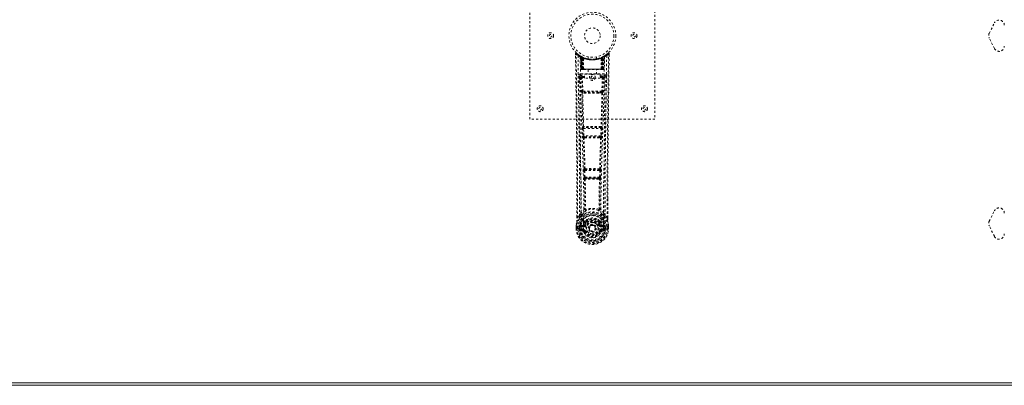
# Model space of a CAD drawing. Header units: inches. Extents: x 38 to 229, y 83 to 131.
# Tile 3 of 8: x 85 to 132, y 83 to 101. Entities that reach past the tile are written whole.
import ezdxf

# ---------------------------------------------------------------- set-up
doc = ezdxf.new("R2010")
doc.units = ezdxf.units.IN
doc.header["$MEASUREMENT"] = 0
doc.linetypes.add('SLD-Dashed', pattern=[0.075, 0.05, -0.025])
doc.linetypes.add('SLD-Solid', pattern=[0])

msp = doc.modelspace()

# ---------------------------------------------------------------- linework, layer by layer
at = {"color": 7, "linetype": 'SLD-Dashed', "lineweight": 0}
for p, q in [((109.175, 96.161), (109.175, 104.161)), ((115.175, 104.161), (115.175, 96.161)), ((131.194, 100.273), (131.444, 100.773)), ((131.444, 99.549), (131.194, 100.049)), ((111.368, 99.302), (111.369, 99.235)), ((111.398, 99.302), (111.418, 99.325)), ((111.459, 99.289), (111.417, 99.324)), ((111.606, 99.187), (111.593, 99.195)), ((111.612, 99.182), (111.599, 99.19)), ((111.621, 99.162), (111.608, 99.17)), ((111.629, 98.565), (111.608, 99.17)), ((111.642, 98.565), (111.621, 99.162)), ((111.66, 99.158), (111.625, 99.176)), ((111.64, 99.155), (111.663, 98.561)), ((111.708, 99.116), (111.64, 99.151)), ((111.66, 98.565), (111.64, 99.151)), ((111.654, 99.161), (111.68, 99.147)), ((111.667, 99.122), (111.68, 99.147)), ((111.667, 99.122), (111.668, 98.565)), ((111.675, 99.118), (111.667, 99.122)), ((111.675, 99.118), (111.687, 99.144)), ((111.675, 98.565), (111.675, 99.118)), ((111.691, 99.142), (111.677, 99.15)), ((111.68, 99.147), (111.687, 99.144)), ((111.681, 99.115), (111.693, 99.141)), ((111.681, 98.565), (111.681, 99.115)), ((111.681, 99.115), (111.688, 99.112)), ((111.688, 99.112), (111.7, 99.138)), ((111.688, 99.112), (111.688, 98.565)), ((111.692, 99.142), (111.691, 99.142)), ((111.699, 99.107), (111.711, 99.133)), ((111.699, 99.107), (111.7, 98.565)), ((111.706, 99.104), (111.699, 99.107)), ((111.706, 99.104), (111.717, 99.13)), ((111.706, 98.565), (111.706, 99.104)), ((111.708, 99.116), (111.709, 99.116)), ((111.727, 98.565), (111.708, 99.116)), ((111.709, 99.116), (111.728, 98.565)), ((111.711, 99.133), (111.717, 99.13)), ((111.975, 99.15), (111.975, 99.053)), ((112.375, 99.053), (112.375, 99.15)), ((112.621, 98.565), (112.64, 99.116)), ((112.641, 99.116), (112.622, 98.565)), ((112.632, 99.13), (112.638, 99.133)), ((112.632, 99.13), (112.643, 99.104)), ((112.638, 99.133), (112.65, 99.107)), ((112.64, 99.116), (112.641, 99.116)), ((112.709, 99.151), (112.641, 99.116)), ((112.65, 99.107), (112.643, 99.104)), ((112.643, 99.104), (112.643, 98.565)), ((112.649, 99.138), (112.661, 99.112)), ((112.649, 98.565), (112.65, 99.107)), ((112.657, 99.142), (112.65, 99.138)), ((112.664, 99.145), (112.656, 99.141)), ((112.656, 99.141), (112.668, 99.115)), ((112.658, 99.142), (112.657, 99.142)), ((112.724, 99.176), (112.658, 99.142)), ((112.661, 99.112), (112.668, 99.115)), ((112.661, 98.565), (112.661, 99.112)), ((112.662, 99.144), (112.669, 99.147)), ((112.662, 99.144), (112.674, 99.118)), ((112.668, 99.115), (112.668, 98.565)), ((112.669, 99.147), (112.678, 99.152)), ((112.669, 99.147), (112.682, 99.122)), ((112.682, 99.122), (112.674, 99.118)), ((112.674, 99.118), (112.674, 98.565)), ((112.681, 98.565), (112.682, 99.122)), ((112.686, 98.561), (112.709, 99.155)), ((112.689, 98.565), (112.709, 99.151)), ((112.707, 98.565), (112.728, 99.162)), ((112.72, 98.565), (112.741, 99.17)), ((112.741, 99.17), (112.728, 99.162)), ((112.756, 99.195), (112.743, 99.187)), ((112.932, 99.323), (112.89, 99.29)), ((112.981, 99.302), (112.951, 99.302)), ((112.979, 99.239), (112.98, 99.302)), ((112.98, 99.235), (112.981, 99.302)), ((112.98, 99.235), (112.981, 99.302)), ((111.759, 98.565), (111.754, 99.086)), ((112.59, 98.565), (112.595, 99.086)), ((111.563, 98.229), (111.562, 98.221)), ((111.562, 98.218), (111.566, 97.931)), ((111.607, 98.327), (111.607, 98.266)), ((112.742, 98.327), (111.607, 98.327)), ((111.607, 98.266), (111.805, 98.266)), ((111.629, 98.565), (111.642, 98.565)), ((111.668, 98.565), (111.629, 98.565)), ((111.656, 98.163), (111.671, 97.502)), ((111.66, 98.565), (111.727, 98.565)), ((111.668, 98.565), (111.675, 98.565)), ((111.668, 98.536), (111.675, 98.536)), ((111.672, 98.536), (111.682, 98.536)), ((112.674, 98.565), (111.675, 98.565)), ((111.688, 98.565), (111.681, 98.565)), ((111.682, 98.536), (111.688, 98.536)), ((111.688, 98.565), (112.661, 98.565)), ((111.69, 98.536), (111.744, 98.536)), ((111.7, 98.565), (111.706, 98.565)), ((111.7, 98.536), (111.706, 98.536)), ((111.701, 98.209), (111.701, 98.164)), ((111.805, 98.209), (111.701, 98.209)), ((111.716, 97.503), (111.701, 98.164)), ((111.805, 98.164), (111.701, 98.164)), ((112.643, 98.565), (111.706, 98.565)), ((111.744, 98.536), (111.706, 98.536)), ((111.728, 98.565), (111.727, 98.565)), ((111.728, 98.565), (111.759, 98.565)), ((111.758, 98.536), (111.766, 98.536)), ((111.759, 98.565), (112.59, 98.565)), ((111.766, 98.536), (112.583, 98.536)), ((111.805, 98.133), (111.805, 98.313)), ((111.805, 98.313), (112.555, 98.313)), ((111.98, 98.536), (111.98, 98.313)), ((112.37, 98.313), (112.37, 98.536)), ((112.555, 98.313), (112.555, 98.133)), ((112.555, 98.266), (112.742, 98.266)), ((112.649, 98.209), (112.555, 98.209)), ((112.649, 98.164), (112.555, 98.164)), ((112.583, 98.536), (112.591, 98.536)), ((112.59, 98.565), (112.621, 98.565)), ((112.605, 98.536), (112.659, 98.536)), ((112.643, 98.536), (112.605, 98.536)), ((112.622, 98.565), (112.621, 98.565)), ((112.622, 98.565), (112.689, 98.565)), ((112.649, 98.164), (112.633, 97.503)), ((112.643, 98.565), (112.649, 98.565)), ((112.643, 98.536), (112.649, 98.536)), ((112.649, 98.209), (112.649, 98.164)), ((112.668, 98.565), (112.661, 98.565)), ((112.661, 98.536), (112.667, 98.536)), ((112.667, 98.536), (112.677, 98.536)), ((112.674, 98.565), (112.681, 98.565)), ((112.674, 98.536), (112.681, 98.536)), ((112.693, 98.163), (112.678, 97.502)), ((112.72, 98.565), (112.681, 98.565)), ((112.707, 98.565), (112.72, 98.565)), ((112.742, 98.266), (112.742, 98.327)), ((112.783, 97.931), (112.787, 98.218)), ((112.787, 98.221), (112.786, 98.229)), ((112.555, 98.133), (111.805, 98.133)), ((111.87, 97.412), (111.713, 97.418)), ((112.633, 97.503), (111.716, 97.503)), ((111.877, 97.46), (111.724, 97.462)), ((112.472, 97.46), (111.877, 97.46)), ((112.625, 97.462), (112.472, 97.46)), ((112.636, 97.418), (112.479, 97.412)), ((115.175, 96.161), (109.175, 96.161)), ((111.724, 95.812), (111.716, 95.808)), ((112.633, 95.808), (112.625, 95.812)), ((111.709, 95.718), (111.726, 95.366)), ((111.754, 95.721), (112.595, 95.721)), ((111.771, 95.368), (111.754, 95.721)), ((111.76, 95.766), (111.768, 95.769)), ((112.589, 95.766), (111.76, 95.766)), ((112.578, 95.368), (111.771, 95.368)), ((111.818, 95.323), (111.786, 95.323)), ((111.818, 95.323), (112.531, 95.323)), ((112.531, 95.323), (112.563, 95.323)), ((112.595, 95.721), (112.578, 95.368)), ((112.581, 95.769), (112.589, 95.766)), ((112.64, 95.718), (112.623, 95.366)), ((111.776, 95.272), (111.809, 95.272)), ((112.54, 95.272), (112.573, 95.272)), ((111.764, 93.701), (111.781, 93.383)), ((111.788, 93.795), (111.773, 93.79)), ((111.809, 93.703), (112.54, 93.703)), ((111.825, 93.386), (111.809, 93.703)), ((111.818, 93.748), (111.832, 93.752)), ((112.531, 93.748), (111.818, 93.748)), ((112.517, 93.752), (112.531, 93.748)), ((112.54, 93.703), (112.524, 93.386)), ((112.561, 93.795), (112.576, 93.79)), ((112.585, 93.701), (112.568, 93.383)), ((112.524, 93.386), (111.825, 93.386)), ((111.835, 93.288), (111.875, 93.287)), ((111.883, 93.341), (111.844, 93.341)), ((111.883, 93.341), (112.466, 93.341)), ((112.505, 93.341), (112.466, 93.341)), ((112.474, 93.287), (112.514, 93.288)), ((112.911, 92.353), (112.911, 91.429)), ((112.912, 91.428), (112.915, 92.352)), ((111.563, 91.545), (111.467, 91.43)), ((111.847, 91.847), (111.847, 91.847)), ((112.502, 91.847), (112.502, 91.847)), ((112.882, 91.43), (112.786, 91.545)), ((131.194, 91.273), (131.444, 91.773)), ((111.437, 91.428), (111.437, 91.482)), ((111.438, 91.482), (111.438, 91.429)), ((111.716, 91.082), (111.602, 91.061)), ((111.801, 91.094), (111.828, 91.082)), ((111.806, 91.243), (111.806, 91.225)), ((111.814, 91.272), (111.825, 91.289)), ((111.83, 91.237), (111.83, 91.219)), ((112.519, 91.219), (112.519, 91.237)), ((112.521, 91.082), (112.548, 91.094)), ((112.524, 91.289), (112.535, 91.272)), ((112.543, 91.243), (112.543, 91.225)), ((112.747, 91.061), (112.633, 91.082)), ((111.395, 91.048), (111.395, 91.043)), ((111.395, 90.927), (111.395, 91.043)), ((111.395, 90.927), (111.399, 90.927)), ((111.396, 91.043), (111.396, 90.926)), ((111.399, 90.927), (111.452, 90.928)), ((111.425, 91.043), (111.425, 90.929)), ((111.452, 90.928), (111.475, 90.928)), ((111.475, 90.928), (111.633, 90.928)), ((111.546, 91.001), (111.546, 91.001)), ((111.546, 90.93), (111.546, 91.001)), ((111.546, 90.93), (111.546, 90.93)), ((111.576, 91), (111.581, 91.019)), ((111.576, 90.999), (111.576, 90.93)), ((111.581, 90.93), (111.576, 90.93)), ((111.581, 91.019), (111.581, 91.009)), ((111.581, 91.009), (111.581, 90.93)), ((111.591, 91.05), (111.588, 91.045)), ((111.591, 91.05), (111.602, 91.061)), ((111.599, 90.81), (111.718, 90.786)), ((111.602, 91.061), (111.602, 91.061)), ((111.602, 91.061), (111.602, 91.061)), ((111.616, 91.028), (111.746, 91.053)), ((111.616, 91.028), (111.616, 90.998)), ((111.746, 91.028), (111.616, 91.028)), ((111.746, 90.998), (111.616, 90.998)), ((111.629, 90.876), (111.629, 90.846)), ((111.629, 90.876), (111.746, 90.876)), ((111.746, 90.825), (111.629, 90.846)), ((111.629, 90.846), (111.746, 90.846)), ((111.746, 91.053), (111.746, 91.028)), ((111.746, 90.998), (111.746, 91.028)), ((111.746, 90.876), (111.746, 90.846)), ((111.746, 90.825), (111.746, 90.846)), ((111.751, 90.89), (111.751, 90.892)), ((111.806, 90.782), (111.802, 90.789)), ((111.828, 90.791), (111.806, 90.782)), ((112.018, 90.937), (112.019, 90.952)), ((112.018, 90.929), (112.018, 90.937)), ((112.543, 90.782), (112.521, 90.791)), ((112.543, 90.782), (112.598, 90.759)), ((112.598, 90.892), (112.598, 90.89)), ((112.603, 91.053), (112.733, 91.028)), ((112.603, 91.053), (112.603, 91.028)), ((112.733, 91.028), (112.603, 91.028)), ((112.603, 90.998), (112.603, 91.028)), ((112.733, 90.998), (112.603, 90.998)), ((112.603, 90.876), (112.603, 90.846)), ((112.603, 90.876), (112.72, 90.876)), ((112.72, 90.846), (112.603, 90.825)), ((112.603, 90.825), (112.603, 90.846)), ((112.603, 90.846), (112.72, 90.846)), ((112.631, 90.786), (112.75, 90.81)), ((112.716, 90.928), (112.874, 90.928)), ((112.72, 90.846), (112.72, 90.876)), ((112.733, 90.998), (112.733, 91.028)), ((112.747, 91.061), (112.757, 91.05)), ((112.758, 91.05), (112.757, 91.05)), ((112.758, 91.05), (112.757, 91.05)), ((112.761, 91.045), (112.758, 91.05)), ((112.768, 91.019), (112.768, 91.009)), ((112.773, 91), (112.768, 91.019)), ((112.768, 91.009), (112.768, 90.93)), ((112.768, 90.93), (112.773, 90.93)), ((112.803, 91.001), (112.773, 90.999)), ((112.773, 90.93), (112.773, 90.999)), ((112.803, 91.001), (112.803, 90.93)), ((112.803, 91.001), (112.803, 91.001)), ((112.874, 90.928), (112.897, 90.928)), ((112.897, 90.928), (112.95, 90.927)), ((112.924, 90.929), (112.924, 91.043)), ((112.95, 90.927), (112.954, 90.927)), ((112.953, 90.926), (112.953, 91.043)), ((112.954, 91.043), (112.954, 91.048)), ((112.954, 90.927), (112.954, 91.043)), ((131.444, 90.549), (131.194, 91.049))]:
    msp.add_line(p, q, dxfattribs=at)
at = {"color": 7, "linetype": 'SLD-Solid', "lineweight": 15}
for p, q in [((37.661, 83.529), (133.293, 83.529)), ((37.661, 83.529), (133.293, 83.529)), ((133.293, 83.411), (37.543, 83.411))]:
    msp.add_line(p, q, dxfattribs=at)
at = {"color": 7, "linetype": 'SLD-Dashed', "lineweight": 0, "flags": 128}
for points in [[(111.416, 99.322), (111.409, 99.326), (111.401, 99.328), (111.393, 99.329), (111.385, 99.328), (111.378, 99.324), (111.373, 99.319), (111.37, 99.312), (111.368, 99.305)], [(111.437, 91.482), (111.429, 94.051), (111.402, 96.676), (111.368, 99.302)], [(111.368, 99.302), (111.369, 99.302), (111.37, 99.302), (111.377, 99.302), (111.386, 99.302), (111.392, 99.302), (111.398, 99.302)], [(111.467, 91.43), (111.465, 92.894), (111.456, 94.367), (111.442, 95.815), (111.439, 96.062), (111.436, 96.32), (111.433, 96.535), (111.43, 96.764), (111.427, 97.014), (111.424, 97.286), (111.421, 97.504), (111.418, 97.766), (111.413, 98.09), (111.411, 98.3), (111.407, 98.559), (111.404, 98.821), (111.401, 99.069), (111.398, 99.302)], [(111.487, 99.208), (111.494, 98.161), (111.514, 97.116), (111.543, 96.074), (111.578, 95.036), (111.612, 94.002), (111.637, 92.973), (111.646, 91.948), (111.633, 90.928)], [(111.623, 99.177), (111.584, 99.2), (111.535, 99.233)], [(111.596, 99.153), (111.605, 98.108), (111.626, 97.065), (111.658, 96.025), (111.695, 94.99), (111.731, 93.958), (111.757, 92.932), (111.766, 91.91), (111.751, 90.893)], [(111.601, 99.187), (111.608, 99.176), (111.612, 99.163)], [(111.638, 99.159), (111.64, 99.153), (111.64, 99.151)], [(112.753, 99.153), (112.744, 98.108), (112.723, 97.065), (112.691, 96.026), (112.654, 94.99), (112.618, 93.959), (112.592, 92.932), (112.584, 91.91), (112.598, 90.893)], [(112.862, 99.208), (112.855, 98.161), (112.835, 97.116), (112.806, 96.074), (112.771, 95.036), (112.737, 94.002), (112.712, 92.973), (112.703, 91.948), (112.716, 90.928)], [(112.814, 99.233), (112.765, 99.2), (112.72, 99.175)], [(112.882, 91.43), (112.884, 92.895), (112.893, 94.367), (112.907, 95.815), (112.91, 96.036), (112.912, 96.265), (112.915, 96.469), (112.917, 96.667), (112.92, 96.883), (112.922, 97.033), (112.924, 97.19), (112.926, 97.346), (112.927, 97.464), (112.929, 97.603), (112.931, 97.766), (112.936, 98.098), (112.938, 98.302), (112.942, 98.557), (112.945, 98.818), (112.948, 99.067), (112.951, 99.302)], [(112.931, 99.325), (112.898, 99.296), (112.89, 99.29)], [(112.915, 92.352), (112.92, 94.051), (112.947, 96.676), (112.98, 99.235)], [(112.978, 99.302), (112.976, 99.31), (112.973, 99.317), (112.968, 99.324), (112.961, 99.329), (112.954, 99.332), (112.947, 99.332), (112.94, 99.33), (112.933, 99.326)], [(112.372, 99.053), (112.373, 99.053), (112.355, 99.05), (112.318, 99.045), (112.263, 99.039), (112.199, 99.036), (112.175, 99.036)], [(111.502, 98.22), (111.504, 98.085), (111.506, 97.912), (111.509, 97.704), (111.512, 97.458), (111.515, 97.209), (111.518, 96.99), (111.52, 96.836), (111.522, 96.699), (111.523, 96.577), (111.525, 96.422), (111.528, 96.259), (111.53, 96.102), (111.539, 95.289), (111.548, 94.471), (111.556, 93.498), (111.561, 92.509), (111.563, 91.545)], [(111.562, 98.221), (111.586, 98.192), (111.656, 98.164)], [(111.701, 98.209), (111.631, 98.238), (111.607, 98.266)], [(111.642, 98.565), (111.645, 98.565), (111.654, 98.565), (111.667, 98.565), (111.681, 98.565)], [(111.701, 98.164), (111.684, 98.164), (111.671, 98.164), (111.661, 98.164), (111.656, 98.163)], [(111.7, 98.565), (111.692, 98.565), (111.684, 98.565), (111.677, 98.565), (111.671, 98.565), (111.666, 98.565), (111.662, 98.565), (111.661, 98.565), (111.66, 98.565)], [(111.66, 98.565), (111.661, 98.558), (111.662, 98.556)], [(111.69, 98.536), (111.69, 98.536), (111.692, 98.536)], [(112.689, 98.565), (112.688, 98.565), (112.687, 98.565), (112.683, 98.565), (112.678, 98.565), (112.672, 98.565), (112.665, 98.565), (112.657, 98.565), (112.649, 98.565)], [(112.742, 98.266), (112.718, 98.238), (112.649, 98.209)], [(112.693, 98.163), (112.688, 98.164), (112.678, 98.164), (112.665, 98.164), (112.649, 98.164)], [(112.668, 98.565), (112.682, 98.565), (112.695, 98.565), (112.704, 98.565), (112.707, 98.565)], [(112.693, 98.164), (112.763, 98.192), (112.787, 98.221)], [(112.786, 91.545), (112.787, 92.065), (112.788, 92.598), (112.791, 93.144), (112.794, 93.659), (112.798, 94.188), (112.804, 94.74), (112.809, 95.23), (112.812, 95.487), (112.815, 95.76), (112.819, 96.048), (112.823, 96.352), (112.826, 96.628), (112.829, 96.868), (112.832, 97.06), (112.835, 97.274), (112.838, 97.516), (112.841, 97.741), (112.843, 97.933), (112.846, 98.093), (112.847, 98.22)], [(111.716, 97.503), (111.701, 97.503), (111.686, 97.503), (111.676, 97.502), (111.671, 97.502)], [(111.68, 97.42), (111.699, 96.615), (111.724, 95.812)], [(111.758, 95.808), (111.733, 96.612), (111.713, 97.418)], [(112.479, 97.412), (112.175, 97.412), (111.87, 97.412)], [(112.472, 97.46), (112.175, 97.46), (111.877, 97.46)], [(112.636, 97.418), (112.616, 96.612), (112.591, 95.808)], [(112.669, 97.42), (112.65, 96.615), (112.625, 95.812)], [(112.678, 97.502), (112.673, 97.502), (112.663, 97.503), (112.648, 97.503), (112.633, 97.503)], [(111.754, 95.721), (111.739, 95.72), (111.724, 95.719), (111.714, 95.719), (111.709, 95.718)], [(111.771, 95.368), (111.756, 95.367), (111.741, 95.366), (111.731, 95.366), (111.726, 95.366)], [(111.726, 95.366), (111.729, 95.334), (111.729, 95.331)], [(112.623, 95.366), (112.618, 95.366), (112.608, 95.366), (112.593, 95.367), (112.578, 95.368)], [(112.64, 95.718), (112.635, 95.719), (112.625, 95.719), (112.61, 95.72), (112.595, 95.721)], [(112.623, 95.366), (112.62, 95.334), (112.62, 95.331)], [(111.741, 95.276), (111.766, 94.534), (111.788, 93.795)], [(111.823, 93.789), (111.801, 94.53), (111.776, 95.272)], [(112.573, 95.272), (112.548, 94.53), (112.526, 93.789)], [(112.608, 95.276), (112.583, 94.534), (112.561, 93.795)], [(111.809, 93.703), (111.794, 93.702), (111.78, 93.701), (111.769, 93.701), (111.764, 93.701)], [(111.809, 93.703), (111.808, 93.712), (111.808, 93.72), (111.808, 93.727), (111.81, 93.734), (111.813, 93.744), (111.818, 93.748)], [(112.531, 93.748), (112.536, 93.744), (112.54, 93.734), (112.541, 93.727), (112.541, 93.72), (112.541, 93.712), (112.54, 93.703)], [(112.585, 93.701), (112.58, 93.701), (112.569, 93.701), (112.555, 93.702), (112.54, 93.703)], [(111.825, 93.386), (111.81, 93.385), (111.796, 93.384), (111.786, 93.384), (111.781, 93.383)], [(111.799, 93.294), (111.81, 92.573), (111.811, 91.855)], [(111.835, 93.288), (111.846, 92.566), (111.847, 91.847)], [(112.474, 93.287), (112.175, 93.286), (111.875, 93.287)], [(112.466, 93.341), (112.175, 93.339), (111.883, 93.341)], [(112.502, 91.847), (112.503, 92.566), (112.514, 93.288)], [(112.505, 93.341), (112.506, 93.341), (112.508, 93.343), (112.511, 93.346), (112.517, 93.355), (112.521, 93.369), (112.524, 93.386)], [(112.568, 93.383), (112.563, 93.384), (112.553, 93.384), (112.539, 93.385), (112.524, 93.386)], [(112.55, 93.294), (112.539, 92.573), (112.538, 91.855)], [(111.809, 91.847), (111.709, 91.759), (111.622, 91.658)], [(111.715, 91.609), (111.71, 91.603), (111.7, 91.594)], [(111.809, 91.847), (111.811, 91.836), (111.815, 91.828), (111.822, 91.821), (111.829, 91.818), (111.837, 91.818), (111.845, 91.821), (111.852, 91.828), (111.857, 91.836)], [(112.492, 91.836), (112.497, 91.828), (112.504, 91.821), (112.512, 91.818), (112.52, 91.818), (112.527, 91.821), (112.534, 91.828), (112.538, 91.836), (112.54, 91.847)], [(112.727, 91.658), (112.64, 91.759), (112.54, 91.847)], [(112.649, 91.594), (112.639, 91.603), (112.634, 91.609)], [(111.425, 91.228), (111.408, 91.148), (111.395, 91.048)], [(111.395, 91.043), (111.408, 91.14), (111.424, 91.217)], [(111.425, 91.228), (111.424, 91.223), (111.424, 91.217)], [(111.605, 91.506), (111.504, 91.382), (111.425, 91.228)], [(111.467, 91.43), (111.461, 91.43), (111.455, 91.43), (111.449, 91.43), (111.444, 91.429), (111.44, 91.429), (111.438, 91.429), (111.437, 91.428), (111.437, 91.428)], [(111.744, 91.104), (111.73, 91.087), (111.716, 91.082)], [(111.806, 91.225), (111.774, 91.172), (111.744, 91.104)], [(111.858, 91.206), (111.828, 91.157), (111.801, 91.094)], [(111.957, 91.376), (111.9, 91.347), (111.825, 91.289)], [(111.855, 91.071), (111.85, 91.073), (111.845, 91.075), (111.84, 91.077), (111.836, 91.079), (111.833, 91.08), (111.83, 91.081), (111.829, 91.082), (111.828, 91.082)], [(112.524, 91.289), (112.449, 91.347), (112.392, 91.376)], [(112.548, 91.094), (112.521, 91.157), (112.491, 91.206)], [(112.494, 91.071), (112.499, 91.073), (112.504, 91.075), (112.509, 91.077), (112.513, 91.079), (112.516, 91.08), (112.519, 91.081), (112.521, 91.082), (112.521, 91.082)], [(112.543, 91.225), (112.575, 91.172), (112.605, 91.104)], [(112.605, 91.104), (112.619, 91.087), (112.633, 91.082)], [(112.744, 91.506), (112.844, 91.382), (112.924, 91.228)], [(112.912, 91.428), (112.912, 91.428), (112.911, 91.429), (112.909, 91.429), (112.905, 91.429), (112.9, 91.43), (112.894, 91.43), (112.888, 91.43), (112.882, 91.43)], [(112.925, 91.217), (112.925, 91.223), (112.924, 91.228)], [(112.954, 91.048), (112.942, 91.138), (112.924, 91.228)], [(112.954, 91.043), (112.941, 91.14), (112.925, 91.217)], [(111.395, 91.048), (111.396, 91.047), (111.398, 91.047), (111.401, 91.047), (111.404, 91.046), (111.409, 91.046), (111.414, 91.045), (111.419, 91.044), (111.425, 91.043)], [(111.395, 91.043), (111.395, 91.043), (111.396, 91.043), (111.398, 91.043), (111.402, 91.043), (111.406, 91.043), (111.412, 91.043), (111.418, 91.043), (111.425, 91.043)], [(111.425, 90.929), (111.418, 90.929), (111.412, 90.929), (111.406, 90.928), (111.402, 90.928), (111.398, 90.928), (111.396, 90.928), (111.395, 90.927), (111.395, 90.927)], [(111.546, 91.001), (111.556, 91), (111.565, 91), (111.572, 91), (111.576, 90.999)], [(111.576, 90.93), (111.572, 90.93), (111.566, 90.93), (111.556, 90.93), (111.546, 90.93)], [(111.576, 90.999), (111.576, 91), (111.576, 91)], [(111.616, 90.998), (111.598, 91.001), (111.581, 91.009)], [(111.586, 90.858), (111.606, 90.871), (111.629, 90.876)], [(112.598, 90.89), (112.592, 90.814), (112.569, 90.739), (112.53, 90.67), (112.476, 90.61), (112.411, 90.562), (112.337, 90.526), (112.257, 90.504), (112.175, 90.496), (112.092, 90.504), (112.012, 90.526), (111.938, 90.562), (111.873, 90.61), (111.819, 90.67), (111.78, 90.739), (111.757, 90.814), (111.751, 90.89)], [(111.855, 90.803), (111.85, 90.801), (111.845, 90.798), (111.84, 90.796), (111.836, 90.795), (111.833, 90.793), (111.83, 90.792), (111.829, 90.791), (111.828, 90.791)], [(112.494, 90.803), (112.499, 90.801), (112.504, 90.798), (112.509, 90.796), (112.513, 90.795), (112.516, 90.793), (112.519, 90.792), (112.521, 90.791), (112.521, 90.791)], [(112.553, 90.798), (112.547, 90.79), (112.543, 90.782)], [(112.603, 90.825), (112.566, 90.811), (112.553, 90.798)], [(112.72, 90.876), (112.743, 90.871), (112.763, 90.858)], [(112.768, 91.009), (112.751, 91.001), (112.733, 90.998)], [(112.773, 91), (112.773, 90.999), (112.773, 90.999)], [(112.954, 91.048), (112.953, 91.047), (112.951, 91.047), (112.948, 91.047), (112.945, 91.046), (112.94, 91.046), (112.935, 91.045), (112.93, 91.044), (112.924, 91.043)], [(112.924, 91.043), (112.931, 91.043), (112.937, 91.043), (112.943, 91.043), (112.947, 91.043), (112.951, 91.043), (112.953, 91.043), (112.954, 91.043), (112.954, 91.043)], [(112.954, 90.927), (112.954, 90.927), (112.953, 90.928), (112.951, 90.928), (112.947, 90.928), (112.943, 90.928), (112.937, 90.929), (112.931, 90.929), (112.924, 90.929)]]:
    msp.add_lwpolyline(points, dxfattribs=at)
at = {"color": 7, "linetype": 'SLD-Dashed', "lineweight": 0}
for centre, radius in [((112.175, 100.161), 1.125), ((112.175, 100.161), 1.03), ((112.175, 100.161), 0.375), ((110.175, 100.161), 0.141), ((110.175, 100.161), 0.0625), ((114.175, 100.161), 0.14), ((114.175, 100.161), 0.0625), ((112.175, 98.161), 0.141), ((112.175, 98.161), 0.0625), ((109.675, 96.661), 0.14), ((114.675, 96.661), 0.14), ((109.675, 96.661), 0.0625), ((114.675, 96.661), 0.0625), ((112.175, 90.937), 0.7), ((112.175, 90.937), 0.69), ((112.175, 90.937), 0.623), ((112.175, 90.937), 0.32), ((112.175, 90.937), 0.275), ((112.175, 90.937), 0.188), ((112.175, 90.937), 0.157), ((112.175, 90.937), 0.142), ((112.175, 90.937), 0.14), ((112.175, 90.937), 0.138)]:
    msp.add_circle(centre, radius, dxfattribs=at)
for centre, radius, start, end in [((131.668, 100.661), 0.25, 0, 153.4349), ((131.418, 100.161), 0.25, 153.4349, 206.5651), ((131.668, 99.661), 0.25, 206.5651, 0), ((111.398, 99.302), 0.03, 47.8629, 180.7208), ((112.177, 100.206), 1.213, 228.1749, 235.3209), ((112.175, 100.161), 1.158, 227.8705, 312.1289), ((112.172, 100.158), 1.124, 227.9088, 235.3619), ((111.517, 99.208), 0.03, 55.9335, 179.8282), ((112.162, 100.399), 1.369, 240.4489, 245.5705), ((112.174, 100.16), 1.127, 235.351, 240.4902), ((111.578, 99.169), 0.03, 1.985, 58.9483), ((112.159, 100.135), 1.097, 238.944, 239.8509), ((111.558, 99.133), 0.0714, 31.6422, 58.9278), ((111.637, 99.14), 0.0429, 114.1698, 163.0189), ((112.175, 100.192), 1.19, 240.8884, 299.1116), ((111.591, 99.161), 0.0299, 1.906, 59.7208), ((112.173, 100.159), 1.125, 239.7338, 244.7301), ((112.185, 100.182), 1.153, 239.9603, 244.0336), ((112.156, 99.785), 0.824, 228.2692, 233.6272), ((112.175, 100.161), 1.127, 240.489, 299.511), ((112.154, 99.778), 0.814, 229.1482, 234.4923), ((111.61, 99.15), 0.03, 16.8977, 61.2652), ((111.61, 99.15), 0.0299, 1.8056, 60.7693), ((112.171, 100.153), 1.119, 240.785, 245.7545), ((112.154, 99.773), 0.807, 230.3866, 235.6794), ((112.175, 100.16), 1.155, 244.3785, 295.6215), ((112.175, 100.16), 1.155, 245.0796, 294.9204), ((111.679, 99.115), 0.0297, 1.4765, 64.5259), ((111.679, 99.115), 0.0297, 1.4721, 64.5755), ((112.175, 100.16), 1.155, 246.0605, 293.9395), ((112.13, 99.712), 0.73, 234.7867, 238.9966), ((111.724, 99.104), 0.0346, 328.9924, 15.1334), ((112.625, 99.104), 0.0345, 164.8469, 211.0171), ((112.218, 99.713), 0.731, 301.0051, 305.2116), ((112.176, 100.159), 1.125, 294.2592, 299.2013), ((112.67, 99.115), 0.0297, 115.4231, 178.5292), ((112.67, 99.115), 0.0297, 115.4767, 178.5209), ((112.195, 99.772), 0.806, 304.3164, 309.6155), ((112.197, 99.775), 0.811, 305.4967, 310.8628), ((112.725, 99.019), 0.138, 89.4175, 113.4589), ((112.193, 99.785), 0.824, 306.3728, 311.7308), ((112.739, 99.15), 0.0299, 119.2307, 178.1944), ((112.737, 99.152), 0.0273, 117.6594, 182.2997), ((112.189, 100.136), 1.098, 298.6349, 300.267), ((112.758, 99.161), 0.0299, 120.2742, 178.099), ((112.174, 100.161), 1.128, 299.5111, 304.6477), ((112.712, 99.14), 0.0429, 16.9809, 65.8292), ((112.771, 99.169), 0.03, 121.0442, 178.0226), ((112.187, 100.399), 1.369, 294.4295, 299.5511), ((112.179, 100.155), 1.12, 304.6288, 312.0864), ((112.832, 99.208), 0.03, 0.1681, 124.0702), ((112.175, 100.202), 1.208, 304.6673, 311.8421), ((112.951, 99.302), 0.03, 359.2785, 132.1378), ((112.881, 99.259), 0.0829, 31.8163, 52.6386), ((112.175, 100.124), 1.12, 247.9469, 292.0531), ((111.607, 98.222), 0.105, 90.0048, 180.7376), ((111.538, 96.618), 1.603, 89.1359, 91.281), ((-387.947, 90.34), 499.571, 0.15123, 0.90392), ((111.605, 98.224), 0.0423, 88.0381, 173.433), ((111.659, 98.566), 0.03, 181.9988, 269.9951), ((111.689, 98.609), 0.0742, 215.9442, 253.265), ((111.672, 98.566), 0.03, 181.9734, 269.9666), ((111.686, 98.703), 0.166, 259.5993, 268.343), ((111.701, 98.164), 0.0451, 90.4303, 180.8997), ((111.69, 98.566), 0.03, 181.9327, 269.9355), ((112.088, 98.558), 0.413, 179.0176, 183.0348), ((112.266, 98.559), 0.585, 179.3952, 182.0387), ((112.114, 98.558), 0.427, 179.0439, 182.9342), ((112.145, 98.558), 0.446, 179.0944, 182.8187), ((112.156, 98.558), 0.45, 179.1042, 182.7903), ((111.757, 98.566), 0.0299, 181.7963, 269.8152), ((111.758, 98.566), 0.0299, 181.7963, 269.8107), ((111.793, 98.558), 0.0354, 169.2677, 219.2109), ((112.554, 98.559), 0.0369, 321.8534, 9.668), ((112.591, 98.566), 0.0299, 270.1893, 358.2037), ((112.592, 98.566), 0.0299, 270.1848, 358.2037), ((112.198, 98.558), 0.446, 357.1813, 0.9056), ((112.204, 98.558), 0.446, 357.1813, 0.9056), ((112.654, 98.571), 0.0356, 262.0688, 350.2915), ((112.648, 98.164), 0.0451, 359.0357, 89.5697), ((112.659, 98.566), 0.03, 270.0645, 358.0673), ((112.233, 98.558), 0.428, 357.0732, 0.9487), ((112.083, 98.559), 0.585, 357.9613, 0.6048), ((112.663, 98.701), 0.163, 271.7004, 280.6279), ((112.261, 98.558), 0.413, 356.9652, 0.9824), ((112.677, 98.566), 0.03, 270.0334, 358.0266), ((112.66, 98.609), 0.0742, 286.735, 324.0558), ((112.69, 98.566), 0.03, 270.0049, 358.0012), ((612.296, 90.34), 499.571, 179.09608, 179.84877), ((112.742, 98.222), 0.105, 359.2624, 89.9952), ((112.744, 98.224), 0.0423, 6.5717, 91.9571), ((112.811, 96.618), 1.603, 88.719, 90.8641), ((112.073, 97.503), 0.401, 180.0761, 191.8385), ((111.725, 97.417), 0.0456, 91.7532, 175.829), ((111.706, 97.559), 0.141, 259.4735, 273.0497), ((111.823, 97.415), 0.11, 154.2178, 178.3367), ((111.821, 97.503), 0.105, 179.6313, 202.4693), ((111.958, 97.424), 0.0888, 155.598, 187.6411), ((112.391, 97.424), 0.0888, 352.3568, 24.4037), ((112.528, 97.503), 0.105, 337.5307, 0.3687), ((112.525, 97.415), 0.111, 1.7937, 25.6526), ((112.624, 97.417), 0.0456, 4.1727, 88.2467), ((112.644, 97.557), 0.139, 266.8529, 280.6239), ((112.276, 97.503), 0.402, 348.1518, 359.9204), ((111.916, 95.749), 0.209, 163.512, 188.4112), ((111.761, 95.811), 0.0451, 182.9228, 269.4036), ((111.769, 95.814), 0.0451, 182.9875, 269.3826), ((111.75, 95.899), 0.091, 253.0057, 274.8373), ((112.174, 59.173), 36.637, 89.3487, 90.6512), ((111.813, 95.801), 0.0549, 173.1515, 216.3439), ((112.58, 95.814), 0.0451, 270.6201, 357.0098), ((112.537, 95.801), 0.0546, 323.5183, 6.9863), ((112.588, 95.811), 0.0451, 270.5964, 357.0772), ((112.599, 95.899), 0.0908, 265.1461, 287.0248), ((112.433, 95.749), 0.209, 351.5802, 16.4968), ((111.865, 95.333), 0.136, 180.7183, 204.7115), ((111.787, 95.278), 0.0456, 91.2545, 181.8225), ((111.808, 95.736), 0.0564, 148.2428, 195.7299), ((112.175, 62.957), 32.814, 89.2909, 90.7091), ((111.839, 95.366), 0.068, 178.3622, 218.9094), ((111.862, 95.282), 0.0867, 151.6246, 186.5766), ((111.889, 95.284), 0.0814, 151.3128, 188.7513), ((112.175, 128.677), 33.356, 269.387, 270.613), ((112.46, 95.284), 0.0814, 351.2514, 28.6849), ((112.51, 95.366), 0.068, 321.1023, 1.6306), ((112.563, 95.281), 0.0425, 40.4668, 90.3966), ((112.486, 95.282), 0.087, 353.467, 28.3326), ((112.541, 95.736), 0.0564, 344.2701, 31.7572), ((112.484, 95.333), 0.136, 335.3419, 359.2429), ((111.769, 95.356), 0.0837, 251.123, 275.2075), ((112.175, 128.051), 32.782, 269.3605, 270.6395), ((112.58, 95.356), 0.0843, 264.8717, 288.7961), ((112.563, 95.278), 0.0448, 357.9354, 42.9039), ((111.925, 93.73), 0.163, 158.124, 190.2235), ((111.818, 93.793), 0.0451, 183.2253, 269.1399), ((111.833, 93.798), 0.0451, 183.3944, 269.1011), ((111.817, 93.864), 0.075, 247.0738, 274.8912), ((112.174, 56.417), 37.374, 89.4617, 90.5381), ((111.881, 93.783), 0.0578, 174.2238, 212.344), ((112.175, 61.169), 32.585, 89.3979, 90.6021), ((112.516, 93.798), 0.0451, 270.8994, 356.6051), ((112.469, 93.783), 0.0574, 327.5067, 5.9255), ((112.532, 93.864), 0.0749, 265.0971, 292.946), ((112.531, 93.793), 0.0451, 270.8601, 356.7747), ((112.424, 93.73), 0.163, 349.7775, 21.8722), ((111.961, 93.375), 0.181, 177.2198, 206.4645), ((111.845, 93.295), 0.0457, 91.8546, 181.7263), ((111.829, 93.36), 0.073, 245.7493, 274.5941), ((111.882, 93.383), 0.0575, 177.8234, 227.5872), ((111.938, 93.299), 0.104, 155.9641, 186.1433), ((111.975, 93.301), 0.101, 156.524, 187.7648), ((112.374, 93.301), 0.101, 352.2337, 23.4726), ((112.504, 93.295), 0.0457, 358.2733, 88.1458), ((112.411, 93.299), 0.104, 353.8567, 24.0359), ((112.519, 93.361), 0.0735, 265.5181, 294.1434), ((112.388, 93.375), 0.181, 333.5363, 2.776), ((112.175, 90.937), 0.787, 8.0937, 171.9063), ((112.175, 90.937), 0.758, 8.0936, 171.9064), ((112.175, 90.937), 0.632, 5.8274, 174.1726), ((106.802, 94.111), 5.408, 331.6726, 333.0248), ((111.896, 91.863), 0.46, 223.66, 230.8301), ((113.156, 89.927), 2.213, 131.1332, 134.4915), ((111.683, 91.661), 0.0608, 182.5689, 302.0049), ((112.447, 91.097), 0.893, 128.8528, 145.0101), ((111.798, 91.854), 0.0134, 326.1241, 3.2867), ((111.87, 91.851), 0.0608, 184.0416, 286.2275), ((111.844, 91.918), 0.0708, 242.7167, 272.7133), ((111.86, 91.849), 0.0128, 186.6395, 257.6752), ((112.175, 90.924), 0.966, 70.8189, 109.1818), ((111.929, 91.853), 0.0738, 193.2389, 235.0229), ((112.175, 90.999), 0.844, 70.0604, 109.9396), ((112.479, 91.851), 0.0608, 253.7725, 355.9584), ((112.42, 91.853), 0.0738, 304.9771, 346.7611), ((111.902, 91.097), 0.893, 34.9896, 51.1476), ((112.489, 91.849), 0.0128, 282.3423, 353.3564), ((112.505, 91.918), 0.0708, 267.2806, 297.2858), ((112.551, 91.854), 0.0133, 176.8109, 213.9217), ((112.666, 91.661), 0.0608, 238.0037, 357.4271), ((111.193, 89.927), 2.213, 45.5085, 48.8668), ((117.488, 94.081), 5.342, 206.9668, 208.3357), ((112.453, 91.863), 0.461, 309.1758, 316.3338), ((131.668, 91.661), 0.25, 0, 153.4349), ((110.25, 91.398), 1.188, 351.2127, 1.4268), ((107.953, 92.046), 3.568, 346.7477, 350.0573), ((112.175, 90.937), 0.602, 6.0327, 173.9673), ((112.039, 90.846), 0.492, 115.7072, 155.4808), ((111.983, 90.839), 0.441, 113.5933, 149.7445), ((111.746, 91.083), 0.0299, 181.1762, 268.9499), ((111.774, 91.11), 0.031, 190.1775, 328.349), ((111.74, 91.117), 0.0649, 274.9246, 338.6811), ((111.746, 91.117), 0.089, 270, 337.226), ((111.851, 91.247), 0.0448, 146.2181, 184.9431), ((111.829, 91.283), 0.0459, 241.1819, 271.719), ((111.836, 91.228), 0.0305, 185.7192, 315.4474), ((111.828, 91.265), 0.0459, 241.1293, 271.6989), ((111.865, 91.293), 0.0396, 185.1705, 232.8779), ((112.175, 90.937), 0.376, 22.774, 157.226), ((112.175, 90.925), 0.453, 40.4512, 139.5488), ((111.863, 91.236), 0.033, 131.6264, 178.1142), ((111.856, 91.241), 0.0347, 219.3931, 272.7375), ((112.175, 90.897), 0.494, 47.4887, 132.5113), ((112.175, 90.937), 0.346, 22.7739, 157.2261), ((112.175, 90.944), 0.411, 39.7062, 140.2938), ((112.175, 90.937), 0.275, 82.5715, 262.5717), ((112.175, 90.957), 0.473, 62.6135, 117.3865), ((112.175, 90.937), 0.156, 65.2931, 110.0155), ((112.175, 90.937), 0.275, 262.5716, 82.5716), ((112.513, 91.228), 0.0305, 224.5485, 354.2849), ((112.493, 91.241), 0.0347, 267.2679, 320.6014), ((112.484, 91.293), 0.0396, 307.1232, 354.8303), ((112.486, 91.236), 0.033, 1.8858, 48.3736), ((112.52, 91.283), 0.046, 268.2911, 298.8081), ((112.521, 91.265), 0.0459, 268.3011, 298.8707), ((112.603, 91.117), 0.089, 202.774, 270), ((112.305, 90.84), 0.499, 24.8897, 63.9928), ((112.498, 91.247), 0.0448, 355.0743, 33.949), ((112.366, 90.839), 0.441, 30.2268, 66.4276), ((112.575, 91.11), 0.031, 211.5685, 349.905), ((112.609, 91.117), 0.0649, 201.3169, 265.0774), ((112.603, 91.083), 0.0299, 271.101, 358.7729), ((116.396, 92.046), 3.568, 189.9427, 193.2523), ((114.098, 91.398), 1.187, 178.5707, 188.7912), ((131.418, 91.161), 0.25, 153.4349, 206.5651), ((112.175, 90.937), 0.78, 180, 359.3038), ((112.175, 90.937), 0.78, 180.7166, 359.2834), ((112.175, 90.937), 0.75, 180.5684, 359.4316), ((112.175, 90.937), 0.629, 180.6527, 359.3473), ((112.175, 90.937), 0.599, 180.6527, 359.3473), ((111.696, 91.005), 0.116, 159.6168, 173.1283), ((112.175, 90.937), 0.593, 180.6711, 187.6091), ((111.79, 90.886), 0.206, 187.6598, 201.6566), ((111.615, 91.058), 0.0306, 205.4287, 270.9291), ((111.628, 90.816), 0.0299, 88.0439, 192.1102), ((112.175, 90.922), 0.541, 179.35, 0.65), ((111.757, 91.125), 0.233, 238.0388, 268.5928), ((111.747, 90.795), 0.0301, 91.4234, 197.648), ((111.709, 90.742), 0.0454, 22.489, 78.688), ((111.746, 91.117), 0.119, 270, 337.2267), ((111.746, 90.757), 0.119, 22.7733, 90), ((111.746, 90.757), 0.089, 22.774, 90), ((111.74, 90.754), 0.0715, 29.6358, 85.2015), ((111.206, 92.132), 1.478, 291.6227, 293.9238), ((112.175, 90.937), 0.459, 202.774, 337.226), ((112.175, 90.937), 0.4, 202.774, 337.226), ((112.175, 90.937), 0.376, 202.774, 337.226), ((112.175, 90.937), 0.346, 202.7739, 337.2261), ((112.603, 91.117), 0.119, 202.7758, 269.9986), ((112.603, 90.757), 0.119, 90.0014, 157.2242), ((112.603, 90.757), 0.089, 90, 157.226), ((112.597, 91.114), 0.221, 270.3103, 302.5182), ((112.64, 90.742), 0.0454, 101.2498, 157.5732), ((112.603, 90.795), 0.0301, 342.3547, 88.5738), ((112.721, 90.816), 0.0299, 347.8922, 91.9537), ((112.734, 91.058), 0.0306, 269.0709, 334.5713), ((112.559, 90.886), 0.206, 338.3434, 352.3402), ((112.682, 91.012), 0.0864, 4.5755, 22.6794), ((112.175, 90.937), 0.593, 352.3909, 359.3289), ((112.776, 89.882), 1.048, 88.5368, 90.1566), ((112.924, 91.043), 0.03, 0.0028, 5.051), ((131.668, 90.661), 0.25, 206.5651, 0)]:
    msp.add_arc(centre, radius, start, end, dxfattribs=at)

doc.saveas('drawing.dxf')
